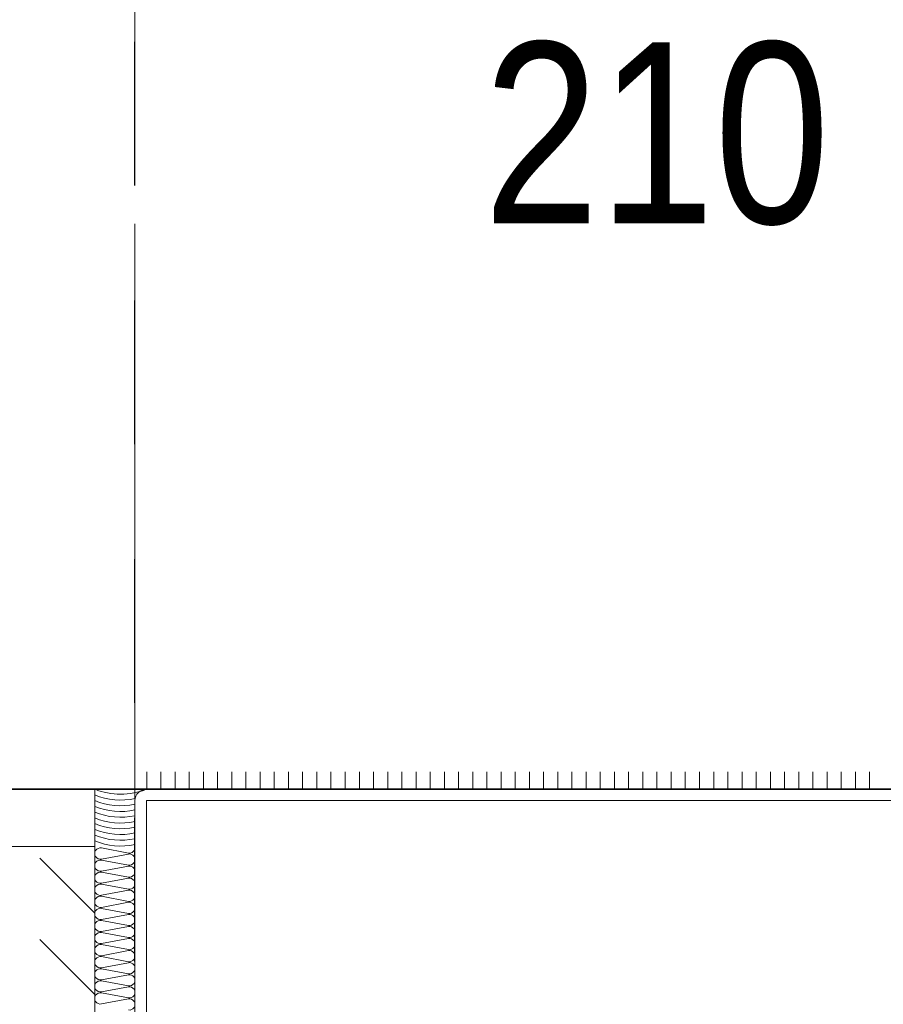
# Model space of a CAD drawing. Header units: millimetres. Extents: x 0 to 96, y -6 to 70.6.
# Tile 16 of 138: x 24.096 to 24.847, y -2.346 to -1.49. Entities that reach past the tile are written whole.
import ezdxf

# ---------------------------------------------------------------- set-up
doc = ezdxf.new("R2010")
doc.units = ezdxf.units.MM
doc.linetypes.add('HIDDEN', pattern=[0.375, 0.25, -0.125])
doc.styles.add('Arial Narrow', font='ARIALN.TTF')
doc.dimstyles.new('Arch_Strakon_dimstyle', dxfattribs={"dimtxt": 15.75, "dimasz": 1, "dimexe": 1.25, "dimexo": 0.0625, "dimgap": 1, "dimtad": 0, "dimdec": 3, "dimzin": 12, "dimdsep": 46, "dimtxsty": 'Arial Narrow', "dimblk": 'Arrowhead_Tick', "dimsah": 1, "dimcen": 0, "dimse1": 1, "dimse2": 1, "dimclrd": 6, "dimclrt": 2, "dimazin": 0, "dimtfac": 1, "dimtdec": 4, "dimtmove": 0, "dimatfit": 3, "dimldrblk": 'NONE', "dimfxl": 1, "dimtvp": 1, "dimtolj": 1, "dimtzin": 0, "dimlwd": 13, "dimarcsym": 2})

# ---------------------------------------------------------------- blocks, each defined once
blk = doc.blocks.new('Arrowhead_Tick')
at = {"color": 0, "linetype": 'Continuous', "lineweight": -2}
for p, q in [((0, 20), (0, -10)), ((-1, 0), (0, 0)), ((10, 0), (0, 0))]:
    blk.add_line(p, q, dxfattribs=at)
at = {"color": 2, "linetype": 'Continuous', "lineweight": 35}
blk.add_line((4.419, 4.419), (-4.419, -4.419), dxfattribs=at)
blk = doc.blocks.new('*D90')
at = {"color": 6, "linetype": 'Continuous', "lineweight": 13}
blk.add_line((24.20627, -1.33862), (25.23361, -1.33862), dxfattribs=at)
at = {"layer": 'Defpoints', "color": 0}
for p in [(25.24361, -1.33862), (25.24361, -3.8306), (24.19627, -4.55915)]:
    blk.add_point(p, dxfattribs=at)
at = {"color": 6, "lineweight": 13, "xscale": 0.01, "yscale": 0.01, "zscale": 0.01}
for p, rotation in [((25.24361, -1.33862), 360), ((24.19627, -1.33862), 180)]:
    blk.add_blockref('Arrowhead_Tick', p, dxfattribs=dict(at, rotation=rotation))
at = {"color": 5, "lineweight": 0, "insert": (24.71994, -1.19928), "char_height": 0.175, "attachment_point": 5, "style": 'Arial Narrow'}
blk.add_mtext('\\A1;209', dxfattribs=at)
blk = doc.blocks.new('_None')
blk = doc.blocks.new('*D215')
at = {"color": 6, "linetype": 'Continuous', "lineweight": 13}
blk.add_line((24.20627, -0.16909), (32.79428, -0.16909), dxfattribs=at)
at = {"layer": 'Defpoints', "color": 0}
for p in [(32.80428, -0.16909), (32.80428, -1.66753), (24.19627, -4.55915)]:
    blk.add_point(p, dxfattribs=at)
at = {"color": 6, "lineweight": 13, "xscale": 0.01, "yscale": 0.01, "zscale": 0.01}
blk.add_blockref('Arrowhead_Tick', (32.80428, -0.16909), dxfattribs=at)
at = {"color": 6, "lineweight": 13, "xscale": 0.01, "yscale": 0.01, "zscale": 0.01, "rotation": 180}
blk.add_blockref('Arrowhead_Tick', (24.19627, -0.16909), dxfattribs=at)
at = {"color": 2, "lineweight": 0, "insert": (28.50027, -0.04003), "char_height": 0.1575, "attachment_point": 5, "style": 'Arial Narrow'}
blk.add_mtext('\\A1;1722', dxfattribs=at)

msp = doc.modelspace()

# ---------------------------------------------------------------- linework, layer by layer
at = {"color": 3, "linetype": 'HIDDEN', "lineweight": 25, "ltscale": 0.5}
msp.add_line((24.1962676, -4.5591492), (24.1962676, -1.0037095), dxfattribs=at)
at = {"color": 6, "linetype": 'Continuous', "lineweight": 13}
for p, q in [((24.1962676, -1.6675278), (24.1962676, -2.1672275)), ((24.2064964, -2.1591472), (24.2064964, -2.1441472)), ((24.2188231, -2.1591472), (24.2188231, -2.1441472)), ((24.2311497, -2.1591472), (24.2311497, -2.1441472)), ((24.2434764, -2.1591472), (24.2434764, -2.1441472)), ((24.255803, -2.1591472), (24.255803, -2.1441472)), ((24.2681297, -2.1591472), (24.2681297, -2.1441472)), ((24.2804563, -2.1591472), (24.2804563, -2.1441472)), ((24.292783, -2.1591472), (24.292783, -2.1441472)), ((24.3051096, -2.1591472), (24.3051096, -2.1441472)), ((24.3174363, -2.1591472), (24.3174363, -2.1441472)), ((24.3297629, -2.1591472), (24.3297629, -2.1441472)), ((24.3420896, -2.1591472), (24.3420896, -2.1441472)), ((24.3544162, -2.1591472), (24.3544162, -2.1441472)), ((24.3667429, -2.1591472), (24.3667429, -2.1441472)), ((24.3790695, -2.1591472), (24.3790695, -2.1441472)), ((24.3913962, -2.1591472), (24.3913962, -2.1441472)), ((24.4037228, -2.1591472), (24.4037228, -2.1441472)), ((24.4160495, -2.1591472), (24.4160495, -2.1441472)), ((24.4283761, -2.1591472), (24.4283761, -2.1441472)), ((24.4407028, -2.1591472), (24.4407028, -2.1441472)), ((24.4530294, -2.1591472), (24.4530294, -2.1441472)), ((24.4653561, -2.1591472), (24.4653561, -2.1441472)), ((24.4776827, -2.1591472), (24.4776827, -2.1441472)), ((24.4900094, -2.1591472), (24.4900094, -2.1441472)), ((24.502336, -2.1591472), (24.502336, -2.1441472)), ((24.5146627, -2.1591472), (24.5146627, -2.1441472)), ((24.5269893, -2.1591472), (24.5269893, -2.1441472)), ((24.539316, -2.1591472), (24.539316, -2.1441472)), ((24.5516426, -2.1591472), (24.5516426, -2.1441472)), ((24.5639693, -2.1591472), (24.5639693, -2.1441472)), ((24.5762959, -2.1591472), (24.5762959, -2.1441472)), ((24.5886226, -2.1591472), (24.5886226, -2.1441472)), ((24.6009492, -2.1591472), (24.6009492, -2.1441472)), ((24.6132759, -2.1591472), (24.6132759, -2.1441472)), ((24.6256025, -2.1591472), (24.6256025, -2.1441472)), ((24.6379292, -2.1591472), (24.6379292, -2.1441472)), ((24.6502559, -2.1591472), (24.6502559, -2.1441472)), ((24.6625825, -2.1591472), (24.6625825, -2.1441472)), ((24.6749092, -2.1591472), (24.6749092, -2.1441472)), ((24.6872358, -2.1591472), (24.6872358, -2.1441472)), ((24.6995625, -2.1591472), (24.6995625, -2.1441472)), ((24.7118891, -2.1591472), (24.7118891, -2.1441472)), ((24.7242158, -2.1591472), (24.7242158, -2.1441472)), ((24.7365424, -2.1591472), (24.7365424, -2.1441472)), ((24.7488691, -2.1591472), (24.7488691, -2.1441472)), ((24.7611957, -2.1591472), (24.7611957, -2.1441472)), ((24.7735224, -2.1591472), (24.7735224, -2.1441472)), ((24.785849, -2.1591472), (24.785849, -2.1441472)), ((24.7981757, -2.1591472), (24.7981757, -2.1441472)), ((24.8105023, -2.1591472), (24.8105023, -2.1441472)), ((24.822829, -2.1591472), (24.822829, -2.1441472)), ((24.8351556, -2.1591472), (24.8351556, -2.1441472)), ((24.1612675, -2.1591492), (22.9566502, -2.1591492)), ((24.1612675, -2.1591492), (24.1612675, -2.5091492)), ((24.1962676, -2.1591471), (24.1960176, -2.1591471)), ((24.2062675, -2.1591472), (24.8012675, -2.1591472)), ((24.8012675, -2.1591472), (24.9362675, -2.1591472)), ((24.1962676, -2.3991472), (24.1962675, -2.1691472)), ((24.8012675, -2.1691472), (24.2062675, -2.1691472)), ((24.2062675, -2.1691472), (24.2062675, -2.3991472)), ((24.9362675, -2.1691472), (24.8012675, -2.1691472)), ((24.1612675, -2.2091492), (22.9566502, -2.2091492)), ((24.1905167, -2.2147247), (24.1670184, -2.2103236)), ((24.1670184, -2.2199747), (24.1905167, -2.2155736)), ((24.1134156, -2.2190825), (24.1612675, -2.2669345)), ((24.1905167, -2.2252247), (24.1670184, -2.2208236)), ((24.1670184, -2.2304747), (24.1905167, -2.2260736)), ((24.1905167, -2.2357247), (24.1670184, -2.2313236)), ((24.1670184, -2.2409747), (24.1905167, -2.2365736)), ((24.1905167, -2.2462247), (24.1670184, -2.2418236)), ((24.1670184, -2.2514747), (24.1905167, -2.2470736)), ((24.1905167, -2.2567247), (24.1670184, -2.2523236)), ((24.1670184, -2.2619747), (24.1905167, -2.2575736)), ((24.1905167, -2.2672247), (24.1670184, -2.2628236)), ((24.1670184, -2.2724747), (24.1905167, -2.2680736)), ((24.1905167, -2.2777247), (24.1670184, -2.2733236)), ((24.1670184, -2.2829747), (24.1905167, -2.2785736)), ((24.1905167, -2.2882247), (24.1670184, -2.2838236)), ((24.1134156, -2.2897932), (24.1612675, -2.3376451)), ((24.1670184, -2.2934747), (24.1905167, -2.2890736)), ((24.1905167, -2.2987247), (24.1670184, -2.2943236)), ((24.1670184, -2.3039747), (24.1905167, -2.2995736)), ((24.1905167, -2.3092247), (24.1670184, -2.3048236)), ((24.1670184, -2.3144747), (24.1905167, -2.3100736)), ((24.1905167, -2.3197247), (24.1670184, -2.3153236)), ((24.1670184, -2.3249747), (24.1905167, -2.3205736)), ((24.1905167, -2.3302247), (24.1670184, -2.3258236)), ((24.1670184, -2.3354747), (24.1905167, -2.3310736)), ((24.1905167, -2.3407247), (24.1670184, -2.3363236)), ((24.1670184, -2.3459747), (24.1905167, -2.3415736))]:
    msp.add_line(p, q, dxfattribs=at)
at = {"color": 2, "linetype": 'Continuous', "lineweight": 35}
msp.add_line((23.4852937, -2.1591492), (33.6136238, -2.1591492), dxfattribs=at)
at = {"color": 6, "linetype": 'Continuous', "lineweight": 13}
for centre, radius, start, end in [((24.1837651, -2.1046287), 0.0589799, 247.57678, 292.4283174), ((24.1837651, -2.1096287), 0.0589799, 247.57678, 282.4232188), ((24.2062675, -2.1691472), 0.01, 90, 180), ((24.1837651, -2.1146287), 0.0589799, 247.57678, 282.2382857), ((24.1837651, -2.1196287), 0.0589799, 247.57678, 282.2382857), ((24.1837651, -2.1246287), 0.0589799, 247.57678, 282.2382857), ((24.1837651, -2.1296287), 0.0589799, 247.57678, 282.2382857), ((24.1837651, -2.1346287), 0.0589799, 247.57678, 282.2382857), ((24.1837651, -2.1396287), 0.0589799, 247.57678, 282.2382857), ((24.1837651, -2.1446287), 0.0589799, 247.57678, 282.2382857), ((24.1837651, -2.1496287), 0.0589799, 247.57678, 282.2382857), ((24.1913675, -2.2098992), 0.0049, 260, 8.8043709), ((24.1661675, -2.2151492), 0.0049, 80, 280), ((24.1913675, -2.2203992), 0.0049, 260, 100), ((24.1661675, -2.2256492), 0.0049, 80, 280), ((24.1913675, -2.2308992), 0.0049, 260, 100), ((24.1661675, -2.2361492), 0.0049, 80, 280), ((24.1661675, -2.2466492), 0.0049, 80, 280), ((24.1913675, -2.2413992), 0.0049, 260, 100), ((24.1913675, -2.2518992), 0.0049, 260, 100), ((24.1661675, -2.2571492), 0.0049, 80, 280), ((24.1913675, -2.2623992), 0.0049, 260, 100), ((24.1661675, -2.2676492), 0.0049, 80, 280), ((24.1913675, -2.2728992), 0.0049, 260, 100), ((24.1661675, -2.2781492), 0.0049, 80, 280), ((24.1661675, -2.2886492), 0.0049, 80, 280), ((24.1913675, -2.2833992), 0.0049, 260, 100), ((24.1661675, -2.2991492), 0.0049, 80, 280), ((24.1913675, -2.2938992), 0.0049, 260, 100), ((24.1913675, -2.3043992), 0.0049, 260, 100), ((24.1661675, -2.3096492), 0.0049, 80, 280), ((24.1913675, -2.3148992), 0.0049, 260, 100), ((24.1661675, -2.3201492), 0.0049, 80, 280), ((24.1913675, -2.3253992), 0.0049, 260, 100), ((24.1661675, -2.3306492), 0.0049, 80, 280), ((24.1661675, -2.3411492), 0.0049, 80, 280), ((24.1913675, -2.3358992), 0.0049, 260, 100), ((24.1913675, -2.3463992), 0.0049, 260, 100)]:
    msp.add_arc(centre, radius, start, end, dxfattribs=at)

# ---------------------------------------------------------------- texts
at = {"color": 2, "lineweight": 35, "style": 'Arial Narrow'}
msp.add_text('210', height=0.1575, dxfattribs=at).set_placement((24.4994755, -1.6671171))

# ---------------------------------------------------------------- dimensions: what is measured, and where the dimension line sits
at = {"lineweight": 0}
for base, p2, text, override, picture, middle in [((32.8042757, -0.1690911), (32.8042757, -1.6675278), '1722', {"dimscale": 0.01, "dimtxt": 15.75, "dimasz": 1, "dimgap": 5, "dimtad": 1, "dimjust": 0, "dimtih": 0, "dimtoh": 0, "dimdec": 3, "dimdsep": 46, "dimtxsty": 'Arial Narrow', "dimclrd": 6, "dimclrt": 2, "dimtix": 1, "dimtofl": 255, "dimtmove": 0, "dimatfit": 2, "dimfxl": 0, "dimfxlon": 0, "dimtvp": 31.746032, "dimlwd": 13}, '*D215', (28.5002716, -0.1690911)), ((25.2436082, -1.3386212), (25.2436082, -3.8306016), '209', {"dimscale": 0.01, "dimtxt": 17.5, "dimasz": 1, "dimgap": 5, "dimtad": 1, "dimjust": 0, "dimtih": 0, "dimtoh": 0, "dimdec": 3, "dimdsep": 46, "dimtxsty": 'Arial Narrow', "dimclrd": 6, "dimclrt": 5, "dimtix": 1, "dimtofl": 255, "dimtmove": 0, "dimatfit": 2, "dimfxl": 0, "dimfxlon": 0, "dimtvp": 28.571429, "dimlwd": 13}, '*D90', (24.7199379, -1.3386212))]:
    dim = msp.add_linear_dim(base=base, p1=(24.1962676, -4.5591492), p2=p2, text=text, dimstyle='Arch_Strakon_dimstyle', override=override, dxfattribs=at)
    dim.commit()
    dim.dimension.update_dxf_attribs({"geometry": picture, "text_midpoint": middle, "dimtype": 160})

doc.saveas('drawing.dxf')
